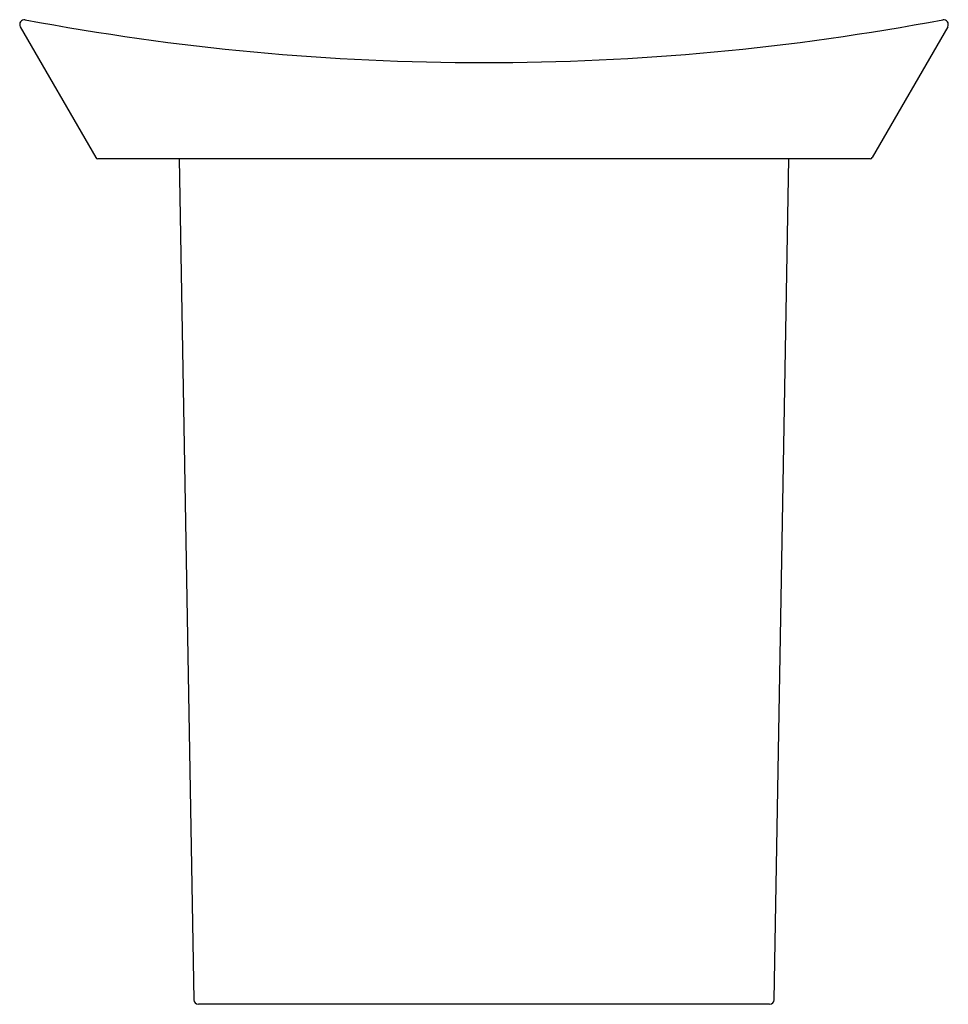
# Model space of a CAD drawing. Header units: millimetres. Extents: x 4033.424 to 4033.523, y 2080.665 to 2080.77.
import ezdxf

# ---------------------------------------------------------------- set-up
doc = ezdxf.new("R2010")
doc.units = ezdxf.units.MM
doc.layers.add('SANINDUSA', color=3, linetype='Continuous')

msp = doc.modelspace()

# ---------------------------------------------------------------- linework, layer by layer
at = {"layer": 'SANINDUSA'}
for p, q in [((4033.424137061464, 2080.769311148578), (4033.432188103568, 2080.755357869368)), ((4033.523062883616, 2080.769311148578), (4033.515011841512, 2080.755357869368)), ((4033.514794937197, 2080.755232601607), (4033.432405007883, 2080.755232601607)), ((4033.44107069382, 2080.755232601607), (4033.442635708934, 2080.66557294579)), ((4033.504564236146, 2080.66557294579), (4033.50612925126, 2080.755232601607)), ((4033.504063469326, 2080.665080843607), (4033.443136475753, 2080.665080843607))]:
    msp.add_line(p, q, dxfattribs=at)
for centre, radius, start, end in [((4033.424570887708, 2080.769561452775), 0.0005008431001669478, 79.34067306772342, 209.9849460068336), ((4033.47359997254, 2081.030002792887), 0.264515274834, 259.3386210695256, 280.6613789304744), ((4033.522629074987, 2080.769561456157), 0.0005008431, 330.0163961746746, 100.6613789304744), ((4033.432405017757, 2080.755483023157), 0.00025042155, 209.9849460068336, 269.997740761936), ((4033.514794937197, 2080.755483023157), 0.00025042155, 270, 330.0161830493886), ((4033.443136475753, 2080.665581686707), 0.0005008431, 181.0000000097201, 270), ((4033.504063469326, 2080.665581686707), 0.0005008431, 270, 358.9999999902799)]:
    msp.add_arc(centre, radius, start, end, dxfattribs=at)

doc.saveas('drawing.dxf')
